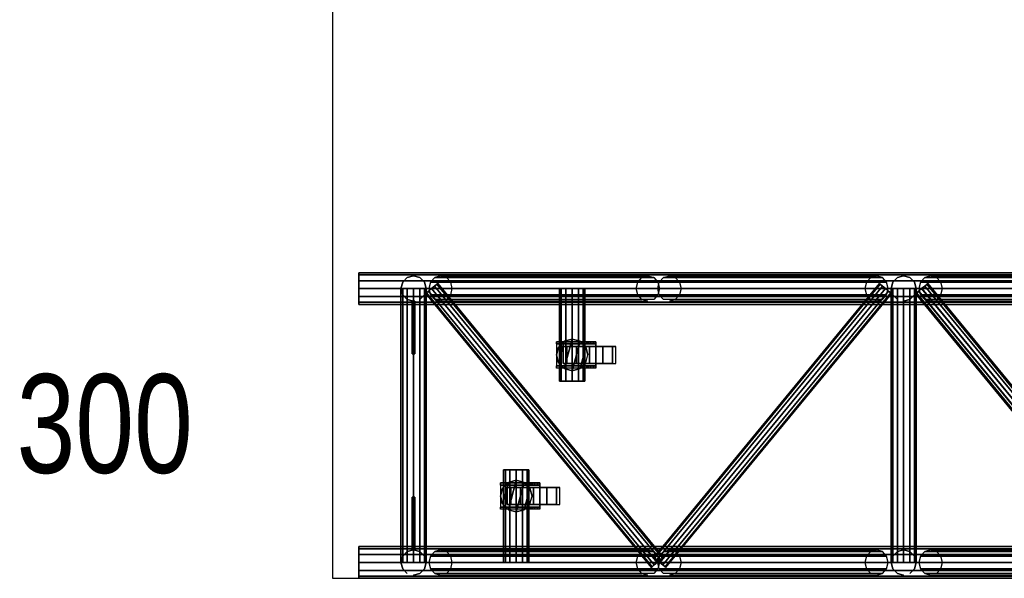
# Model space of a CAD drawing. Extents: x -2444 to 5304, y -300 to 7923.
# Tile 1 of 12: x -2444 to -574, y -300 to 761. Entities that reach past the tile are written whole.
import ezdxf

# ---------------------------------------------------------------- set-up
doc = ezdxf.new("R2010")
doc.units = 0
doc.header["$MEASUREMENT"] = 0
for name, color, linetype in [('001-TRUSS-SNAPS', 7, 'Continuous'), ('002-TRUSS-WIRE_DIK', 7, 'Continuous'), ('003-TRUSS-WIRE-DUN', 7, 'Continuous'), ('004-TRUSS-BUIS', 7, 'Continuous'), ('005-TEKST', 7, 'Continuous')]:
    doc.layers.add(name, color=color, linetype=linetype)

# ---------------------------------------------------------------- blocks, each defined once
blk = doc.blocks.new('B100RV-L300-3D')
at = {"layer": '001-TRUSS-SNAPS', "color": 1, "linetype": 'Continuous'}
for centre in [(0, 580), (0, 0)]:
    blk.add_circle(centre, 0.1, dxfattribs=at)
at = {"layer": '002-TRUSS-WIRE_DIK', "color": 143, "linetype": 'Continuous'}
for p, q in [((0, 550, 1107), (3000, 550, 1107)), ((0, 550, 157), (3000, 550, 157)), ((104, 30, 157), (104, 550, 157)), ((104, 550, 157), (104, 550, 1107)), ((104, 550, 1107), (104, 30, 1107)), ((155.311, 550, 157), (548.814, 550, 1107)), ((405.478, 374.294, 157), (405.311, 550, 157)), ((589.686, 550, 1107), (983.189, 550, 157)), ((1034.67, 30, 1107), (1034.67, 550, 1107)), ((1034.67, 550, 1107), (1034.67, 550, 157)), ((1034.67, 550, 157), (1034.67, 30, 157)), ((1085.98, 550, 157), (1479.48, 550, 1107)), ((298.981, 30, 157), (298.981, 205.706, 157)), ((0, 30, 1107), (3000, 30, 1107)), ((0, 30, 157), (3000, 30, 157)), ((104, 30, 1107), (104, 30, 157)), ((155.311, 30, 157), (548.814, 30, 1107)), ((589.686, 30, 1107), (983.189, 30, 157)), ((1034.67, 30, 157), (1034.67, 30, 1107)), ((1085.98, 30, 157), (1479.48, 30, 1107))]:
    blk.add_line(p, q, dxfattribs=at)
at = {"layer": '003-TRUSS-WIRE-DUN', "color": 142, "linetype": 'Continuous'}
for p, q in [((138.159, 550, 157), (566.814, 30, 157)), ((138.159, 550, 1107), (566.814, 30, 1107)), ((571.686, 30, 157), (1000.34, 550, 157)), ((571.686, 30, 1107), (1000.34, 550, 1107)), ((1068.83, 550, 1107), (1497.48, 30, 1107)), ((1497.65, 30, 157), (1068.99, 550, 157))]:
    blk.add_line(p, q, dxfattribs=at)
at = {"layer": '004-TRUSS-BUIS', "color": 9, "linetype": 'Continuous', "invisible_edges": 5}
for points in [[(0, 580, 1107), (0, 575.981, 1122), (-0.00001, 535, 1132.98), (0, 524.019, 1122)], [(0, 580, 157), (0, 575.981, 172), (-0.00001, 535, 182.981), (0, 524.019, 172)], [(0, 575.981, 1092), (0, 580, 1107), (0, 524.019, 1122), (0, 520, 1107)], [(0, 575.981, 142), (0, 580, 157), (0, 524.019, 172), (0, 520, 157)], [(0, 575.981, 1122), (-0.00001, 565, 1132.98), (-0.00001, 550, 1137), (-0.00001, 535, 1132.98)], [(0, 575.981, 172), (-0.00001, 565, 182.981), (-0.00001, 550, 187), (-0.00001, 535, 182.981)], [(0.00001, 565, 1081.02), (0, 575.981, 1092), (0, 520, 1107), (0, 524.019, 1092)], [(0.00001, 565, 131.019), (0, 575.981, 142), (0, 520, 157), (0, 524.019, 142)], [(0.00001, 550, 1077), (0.00001, 565, 1081.02), (0, 524.019, 1092), (0.00001, 535, 1081.02)], [(0.00001, 550, 127), (0.00001, 565, 131.019), (0, 524.019, 142), (0.00001, 535, 131.019)], [(417.311, 550, 136.215), (426.096, 550, 145), (381.311, 550, 157), (384.526, 550, 145)], [(426.096, 550, 145), (429.311, 550, 157), (384.526, 550, 169), (381.311, 550, 157)], [(405.311, 550, 133), (417.311, 550, 136.215), (384.526, 550, 145), (393.311, 550, 136.215)], [(429.311, 550, 157), (426.096, 550, 169), (393.311, 550, 177.785), (384.526, 550, 169)], [(426.096, 550, 169), (417.311, 550, 177.785), (405.311, 550, 181), (393.311, 550, 177.785)], [(417.311, 374.294, 136.215), (426.096, 374.294, 145), (381.311, 374.294, 157), (384.526, 374.294, 145)], [(426.096, 374.294, 145), (429.311, 374.294, 157), (384.526, 374.294, 169), (381.311, 374.294, 157)], [(405.311, 374.294, 133), (417.311, 374.294, 136.215), (384.526, 374.294, 145), (393.311, 374.294, 136.215)], [(429.311, 374.294, 157), (426.096, 374.294, 169), (393.311, 374.294, 177.785), (384.526, 374.294, 169)], [(426.096, 374.294, 169), (417.311, 374.294, 177.785), (405.311, 374.294, 181), (393.311, 374.294, 177.785)], [(278.196, 205.706, 145), (274.981, 205.706, 157), (319.765, 205.706, 169), (322.981, 205.706, 157)], [(274.981, 205.706, 157), (278.196, 205.706, 169), (310.981, 205.706, 177.785), (319.765, 205.706, 169)], [(286.981, 205.706, 136.215), (278.196, 205.706, 145), (322.981, 205.706, 157), (319.765, 205.706, 145)], [(278.196, 205.706, 169), (286.981, 205.706, 177.785), (298.981, 205.706, 181), (310.981, 205.706, 177.785)], [(298.981, 205.706, 133), (286.981, 205.706, 136.215), (319.765, 205.706, 145), (310.981, 205.706, 136.215)], [(0, 60, 1107), (0, 55.9808, 1122), (-0.00001, 15, 1132.98), (0, 4.01924, 1122)], [(0, 60, 157), (0, 55.9808, 172), (-0.00001, 15, 182.981), (0, 4.01924, 172)], [(0, 55.9808, 1092), (0, 60, 1107), (0, 4.01924, 1122), (0, 0, 1107)], [(0, 55.9808, 142), (0, 60, 157), (0, 4.01924, 172), (0, 0, 157)], [(0, 55.9808, 1122), (-0.00001, 45, 1132.98), (-0.00001, 30, 1137), (-0.00001, 15, 1132.98)], [(0, 55.9808, 172), (-0.00001, 45, 182.981), (-0.00001, 30, 187), (-0.00001, 15, 182.981)], [(0.00001, 45, 1081.02), (0, 55.9808, 1092), (0, 0, 1107), (0, 4.01924, 1092)], [(0.00001, 45, 131.019), (0, 55.9808, 142), (0, 0, 157), (0, 4.01924, 142)], [(0.00001, 30, 1077), (0.00001, 45, 1081.02), (0, 4.01924, 1092), (0.00001, 15, 1081.02)], [(0.00001, 30, 127), (0.00001, 45, 131.019), (0, 4.01924, 142), (0.00001, 15, 131.019)], [(278.196, 30, 145), (274.981, 30, 157), (319.765, 30, 169), (322.981, 30, 157)], [(274.981, 30, 157), (278.196, 30, 169), (310.981, 30, 177.785), (319.765, 30, 169)], [(286.981, 30, 136.215), (278.196, 30, 145), (322.981, 30, 157), (319.765, 30, 145)], [(278.196, 30, 169), (286.981, 30, 177.785), (298.981, 30, 181), (310.981, 30, 177.785)], [(298.981, 30, 133), (286.981, 30, 136.215), (319.765, 30, 145), (310.981, 30, 136.215)]]:
    blk.add_3dface(points, dxfattribs=at)
at = {"layer": '004-TRUSS-BUIS', "color": 8, "linetype": 'Continuous', "invisible_edges": 5}
for points in [[(375.124, 449.019, 118), (450.124, 449.019, 118), (450.124, 449.019, 108), (375.124, 449.019, 108)], [(375.124, 449.019, 108), (450.124, 449.019, 108), (450.125, 449.019, 49.9998), (422.649, 449.019, 49.9998)], [(390.125, 450, 118), (379.144, 439.019, 118), (375.125, 424.019, 118), (379.144, 409.019, 118)], [(390.125, 450, 141), (379.144, 439.019, 141), (375.125, 424.019, 141), (379.144, 409.019, 141)], [(405.125, 454.019, 118), (390.125, 450, 118), (379.144, 409.019, 118), (390.125, 398.038, 118)], [(405.125, 454.019, 141), (390.125, 450, 141), (379.144, 409.019, 141), (390.125, 398.038, 141)], [(420.125, 450, 118), (405.125, 454.019, 118), (390.125, 398.038, 118), (405.125, 394.019, 118)], [(420.125, 450, 141), (405.125, 454.019, 141), (390.125, 398.038, 141), (405.125, 394.019, 141)], [(431.106, 439.019, 118), (420.125, 450, 118), (405.125, 394.019, 118), (420.125, 398.038, 118)], [(431.106, 439.019, 141), (420.125, 450, 141), (405.125, 394.019, 141), (420.125, 398.038, 141)], [(422.649, 449.019, 49.9998), (450.125, 449.019, 49.9998), (448.5, 449.019, 43.9697), (427.59, 449.019, 43.9697)], [(427.59, 449.019, 43.9697), (448.5, 449.019, 43.9697), (446.427, 449.019, 41.7619), (429.399, 449.019, 41.7619)], [(429.399, 449.019, 41.7619), (446.427, 449.019, 41.7619), (444.796, 449.019, 40.025), (431.715, 449.019, 40.025)], [(431.715, 449.019, 40.025), (444.796, 449.019, 40.025), (443.118, 449.019, 39.3166), (432.66, 449.019, 39.3166)], [(432.66, 449.019, 39.3166), (443.118, 449.019, 39.3166), (441.669, 449.019, 38.7049), (434.648, 449.019, 38.7049)], [(434.648, 449.019, 38.7049), (441.669, 449.019, 38.7049), (440.622, 449.019, 38.2627), (436.085, 449.019, 38.2627)], [(436.085, 449.019, 38.2627), (440.622, 449.019, 38.2627), (436.637, 449.019, 38.0927)], [(375.124, 445.019, 118), (450.124, 445.019, 118), (450.124, 445.019, 108), (375.124, 445.019, 108)], [(375.124, 445.019, 108), (450.124, 445.019, 108), (450.125, 445.019, 49.9998), (422.649, 445.019, 49.9998)], [(375.125, 403.019, 114), (450.124, 403.019, 114), (450.124, 445.019, 114), (375.125, 445.019, 114)], [(375.125, 403.019, 118), (450.124, 403.019, 118), (450.124, 445.019, 118), (375.125, 445.019, 118)], [(435.125, 424.019, 118), (431.106, 439.019, 118), (420.125, 398.038, 118), (431.106, 409.019, 118)], [(435.125, 424.019, 141), (431.106, 439.019, 141), (420.125, 398.038, 141), (431.106, 409.019, 141)], [(422.649, 445.019, 49.9998), (450.125, 445.019, 49.9998), (448.5, 445.019, 43.9697), (427.59, 445.019, 43.9697)], [(427.59, 445.019, 43.9697), (448.5, 445.019, 43.9697), (446.427, 445.019, 41.7619), (429.399, 445.019, 41.7619)], [(429.399, 445.019, 41.7619), (446.427, 445.019, 41.7619), (444.796, 445.019, 40.025), (431.715, 445.019, 40.025)], [(431.715, 445.019, 40.025), (444.796, 445.019, 40.025), (443.118, 445.019, 39.3166), (432.66, 445.019, 39.3166)], [(432.66, 445.019, 39.3166), (443.118, 445.019, 39.3166), (441.669, 445.019, 38.7049), (434.648, 445.019, 38.7049)], [(434.648, 445.019, 38.7049), (441.669, 445.019, 38.7049), (440.622, 445.019, 38.2627), (436.085, 445.019, 38.2627)], [(436.085, 445.019, 38.2627), (440.622, 445.019, 38.2627), (436.637, 445.019, 38.0927)], [(375.124, 403.019, 118), (450.124, 403.019, 118), (450.124, 403.019, 108), (375.124, 403.019, 108)], [(375.124, 403.019, 108), (450.124, 403.019, 108), (450.125, 403.019, 49.9998), (422.649, 403.019, 49.9998)], [(375.124, 399.019, 118), (450.124, 399.019, 118), (450.124, 399.019, 108), (375.124, 399.019, 108)], [(375.124, 399.019, 108), (450.124, 399.019, 108), (450.125, 399.019, 49.9998), (422.649, 399.019, 49.9998)], [(422.649, 403.019, 49.9998), (450.125, 403.019, 49.9998), (448.5, 403.019, 43.9697), (427.59, 403.019, 43.9697)], [(422.649, 399.019, 49.9998), (450.125, 399.019, 49.9998), (448.5, 399.019, 43.9697), (427.59, 399.019, 43.9697)], [(427.59, 403.019, 43.9697), (448.5, 403.019, 43.9697), (446.427, 403.019, 41.7619), (429.399, 403.019, 41.7619)], [(427.59, 399.019, 43.9697), (448.5, 399.019, 43.9697), (446.427, 399.019, 41.7619), (429.399, 399.019, 41.7619)], [(429.399, 403.019, 41.7619), (446.427, 403.019, 41.7619), (444.796, 403.019, 40.025), (431.715, 403.019, 40.025)], [(429.399, 399.019, 41.7619), (446.427, 399.019, 41.7619), (444.796, 399.019, 40.025), (431.715, 399.019, 40.025)], [(431.715, 403.019, 40.025), (444.796, 403.019, 40.025), (443.118, 403.019, 39.3166), (432.66, 403.019, 39.3166)], [(431.715, 399.019, 40.025), (444.796, 399.019, 40.025), (443.118, 399.019, 39.3166), (432.66, 399.019, 39.3166)], [(432.66, 403.019, 39.3166), (443.118, 403.019, 39.3166), (441.669, 403.019, 38.7049), (434.648, 403.019, 38.7049)], [(432.66, 399.019, 39.3166), (443.118, 399.019, 39.3166), (441.669, 399.019, 38.7049), (434.648, 399.019, 38.7049)], [(434.648, 403.019, 38.7049), (441.669, 403.019, 38.7049), (440.622, 403.019, 38.2627), (436.085, 403.019, 38.2627)], [(434.648, 399.019, 38.7049), (441.669, 399.019, 38.7049), (440.622, 399.019, 38.2627), (436.085, 399.019, 38.2627)], [(436.085, 403.019, 38.2627), (440.622, 403.019, 38.2627), (436.637, 403.019, 38.0927)], [(436.085, 399.019, 38.2627), (440.622, 399.019, 38.2627), (436.637, 399.019, 38.0927)], [(268.916, 181, 118), (343.916, 181, 118), (343.916, 181, 108), (268.916, 181, 108)], [(268.916, 181, 108), (343.916, 181, 108), (343.917, 181, 49.9998), (316.441, 181, 49.9998)], [(268.916, 177, 118), (343.916, 177, 118), (343.916, 177, 108), (268.916, 177, 108)], [(268.916, 177, 108), (343.916, 177, 108), (343.917, 177, 49.9998), (316.441, 177, 49.9998)], [(283.917, 181.981, 118), (272.936, 171, 118), (268.917, 156, 118), (272.936, 141, 118)], [(283.917, 181.981, 141), (272.936, 171, 141), (268.917, 156, 141), (272.936, 141, 141)], [(268.917, 135, 114), (343.916, 135, 114), (343.916, 177, 114), (268.917, 177, 114)], [(268.917, 135, 118), (343.916, 135, 118), (343.916, 177, 118), (268.917, 177, 118)], [(298.917, 186, 118), (283.917, 181.981, 118), (272.936, 141, 118), (283.917, 130.019, 118)], [(298.917, 186, 141), (283.917, 181.981, 141), (272.936, 141, 141), (283.917, 130.019, 141)], [(313.917, 181.981, 118), (298.917, 186, 118), (283.917, 130.019, 118), (298.917, 126, 118)], [(313.917, 181.981, 141), (298.917, 186, 141), (283.917, 130.019, 141), (298.917, 126, 141)], [(324.898, 171, 118), (313.917, 181.981, 118), (298.917, 126, 118), (313.917, 130.019, 118)], [(324.898, 171, 141), (313.917, 181.981, 141), (298.917, 126, 141), (313.917, 130.019, 141)], [(328.917, 156, 118), (324.898, 171, 118), (313.917, 130.019, 118), (324.898, 141, 118)], [(328.917, 156, 141), (324.898, 171, 141), (313.917, 130.019, 141), (324.898, 141, 141)], [(316.441, 181, 49.9998), (343.917, 181, 49.9998), (342.291, 181, 43.9697), (321.382, 181, 43.9697)], [(316.441, 177, 49.9998), (343.917, 177, 49.9998), (342.291, 177, 43.9697), (321.382, 177, 43.9697)], [(321.382, 181, 43.9697), (342.291, 181, 43.9697), (340.219, 181, 41.7619), (323.191, 181, 41.7619)], [(321.382, 177, 43.9697), (342.291, 177, 43.9697), (340.219, 177, 41.7619), (323.191, 177, 41.7619)], [(323.191, 181, 41.7619), (340.219, 181, 41.7619), (338.588, 181, 40.025), (325.507, 181, 40.025)], [(323.191, 177, 41.7619), (340.219, 177, 41.7619), (338.588, 177, 40.025), (325.507, 177, 40.025)], [(325.507, 181, 40.025), (338.588, 181, 40.025), (336.91, 181, 39.3166), (326.452, 181, 39.3166)], [(325.507, 177, 40.025), (338.588, 177, 40.025), (336.91, 177, 39.3166), (326.452, 177, 39.3166)], [(326.452, 181, 39.3166), (336.91, 181, 39.3166), (335.461, 181, 38.7049), (328.44, 181, 38.7049)], [(326.452, 177, 39.3166), (336.91, 177, 39.3166), (335.461, 177, 38.7049), (328.44, 177, 38.7049)], [(328.44, 181, 38.7049), (335.461, 181, 38.7049), (334.414, 181, 38.2627), (329.876, 181, 38.2627)], [(328.44, 177, 38.7049), (335.461, 177, 38.7049), (334.414, 177, 38.2627), (329.876, 177, 38.2627)], [(329.876, 181, 38.2627), (334.414, 181, 38.2627), (330.429, 181, 38.0927)], [(329.876, 177, 38.2627), (334.414, 177, 38.2627), (330.429, 177, 38.0927)], [(268.916, 135, 118), (343.916, 135, 118), (343.916, 135, 108), (268.916, 135, 108)], [(268.916, 135, 108), (343.916, 135, 108), (343.917, 135, 49.9998), (316.441, 135, 49.9998)], [(268.916, 131, 118), (343.916, 131, 118), (343.916, 131, 108), (268.916, 131, 108)], [(268.916, 131, 108), (343.916, 131, 108), (343.917, 131, 49.9998), (316.441, 131, 49.9998)], [(316.441, 135, 49.9998), (343.917, 135, 49.9998), (342.291, 135, 43.9697), (321.382, 135, 43.9697)], [(316.441, 131, 49.9998), (343.917, 131, 49.9998), (342.291, 131, 43.9697), (321.382, 131, 43.9697)], [(321.382, 135, 43.9697), (342.291, 135, 43.9697), (340.219, 135, 41.7619), (323.191, 135, 41.7619)], [(321.382, 131, 43.9697), (342.291, 131, 43.9697), (340.219, 131, 41.7619), (323.191, 131, 41.7619)], [(323.191, 135, 41.7619), (340.219, 135, 41.7619), (338.588, 135, 40.025), (325.507, 135, 40.025)], [(323.191, 131, 41.7619), (340.219, 131, 41.7619), (338.588, 131, 40.025), (325.507, 131, 40.025)], [(325.507, 135, 40.025), (338.588, 135, 40.025), (336.91, 135, 39.3166), (326.452, 135, 39.3166)], [(325.507, 131, 40.025), (338.588, 131, 40.025), (336.91, 131, 39.3166), (326.452, 131, 39.3166)], [(326.452, 135, 39.3166), (336.91, 135, 39.3166), (335.461, 135, 38.7049), (328.44, 135, 38.7049)], [(326.452, 131, 39.3166), (336.91, 131, 39.3166), (335.461, 131, 38.7049), (328.44, 131, 38.7049)], [(328.44, 135, 38.7049), (335.461, 135, 38.7049), (334.414, 135, 38.2627), (329.876, 135, 38.2627)], [(328.44, 131, 38.7049), (335.461, 131, 38.7049), (334.414, 131, 38.2627), (329.876, 131, 38.2627)], [(329.876, 135, 38.2627), (334.414, 135, 38.2627), (330.429, 135, 38.0927)], [(329.876, 131, 38.2627), (334.414, 131, 38.2627), (330.429, 131, 38.0927)]]:
    blk.add_3dface(points, dxfattribs=at)
at = {"layer": '004-TRUSS-BUIS', "color": 174, "linetype": 'Continuous', "invisible_edges": 5}
for points in [[(413.125, 440.019, 93.3013), (394.824, 440.019, 75), (388.125, 440.019, 50), (394.824, 440.019, 25)], [(438.125, 440.019, 100), (413.125, 440.019, 93.3013), (394.824, 440.019, 25), (413.125, 440.019, 6.69873)], [(463.125, 440.019, 93.3013), (438.125, 440.019, 100), (413.125, 440.019, 6.69873), (438.125, 440.019, 0)], [(481.427, 440.019, 75), (463.125, 440.019, 93.3013), (438.125, 440.019, 0), (463.125, 440.019, 6.69873)], [(488.125, 440.019, 50), (481.427, 440.019, 75), (463.125, 440.019, 6.69873), (481.427, 440.019, 25)], [(413.125, 408.019, 93.3013), (394.824, 408.019, 75), (388.125, 408.019, 50), (394.824, 408.019, 25)], [(438.125, 408.019, 100), (413.125, 408.019, 93.3013), (394.824, 408.019, 25), (413.125, 408.019, 6.69873)], [(463.125, 408.019, 93.3013), (438.125, 408.019, 100), (413.125, 408.019, 6.69873), (438.125, 408.019, 0)], [(481.427, 408.019, 75), (463.125, 408.019, 93.3013), (438.125, 408.019, 0), (463.125, 408.019, 6.69873)], [(488.125, 408.019, 50), (481.427, 408.019, 75), (463.125, 408.019, 6.69873), (481.427, 408.019, 25)], [(306.917, 172, 93.3013), (288.616, 172, 75), (281.917, 172, 50), (288.616, 172, 25)], [(331.917, 172, 100), (306.917, 172, 93.3013), (288.616, 172, 25), (306.917, 172, 6.69873)], [(356.917, 172, 93.3013), (331.917, 172, 100), (306.917, 172, 6.69873), (331.917, 172, 0)], [(375.218, 172, 75), (356.917, 172, 93.3013), (331.917, 172, 0), (356.917, 172, 6.69873)], [(381.917, 172, 50), (375.218, 172, 75), (356.917, 172, 6.69873), (375.218, 172, 25)], [(306.917, 140, 93.3013), (288.616, 140, 75), (281.917, 140, 50), (288.616, 140, 25)], [(331.917, 140, 100), (306.917, 140, 93.3013), (288.616, 140, 25), (306.917, 140, 6.69873)], [(356.917, 140, 93.3013), (331.917, 140, 100), (306.917, 140, 6.69873), (331.917, 140, 0)], [(375.218, 140, 75), (356.917, 140, 93.3013), (331.917, 140, 0), (356.917, 140, 6.69873)], [(381.917, 140, 50), (375.218, 140, 75), (356.917, 140, 6.69873), (375.218, 140, 25)]]:
    blk.add_3dface(points, dxfattribs=at)
at = {"layer": '004-TRUSS-BUIS', "color": 9, "linetype": 'Continuous'}
mesh = blk.add_polymesh((2, 12), dxfattribs=dict(at, n_close=True))
for k, corner in enumerate([(0.00001, 550, 1077), (0.00001, 565, 1081.02), (0, 575.981, 1092), (0, 580, 1107), (0, 575.981, 1122), (-0.00001, 565, 1132.98), (-0.00001, 550, 1137), (-0.00001, 535, 1132.98), (0, 524.019, 1122), (0, 520, 1107), (0, 524.019, 1092), (0.00001, 535, 1081.02), (3000, 550, 1077), (3000, 565, 1081.02), (3000, 575.981, 1092), (3000, 580, 1107), (3000, 575.981, 1122), (3000, 565, 1132.98), (3000, 550, 1137), (3000, 535, 1132.98), (3000, 524.019, 1122), (3000, 520, 1107), (3000, 524.019, 1092), (3000, 535, 1081.02)]):
    mesh.set_mesh_vertex(divmod(k, 12), corner)
mesh = blk.add_polymesh((2, 12), dxfattribs=dict(at, n_close=True))
for k, corner in enumerate([(0.00001, 550, 127), (0.00001, 565, 131.019), (0, 575.981, 142), (0, 580, 157), (0, 575.981, 172), (-0.00001, 565, 182.981), (-0.00001, 550, 187), (-0.00001, 535, 182.981), (0, 524.019, 172), (0, 520, 157), (0, 524.019, 142), (0.00001, 535, 131.019), (3000, 550, 127.001), (3000, 565, 131.02), (3000, 575.981, 142.001), (3000, 580, 157.001), (3000, 575.981, 172.001), (3000, 565, 182.981), (3000, 550, 187.001), (3000, 535, 182.981), (3000, 524.019, 172.001), (3000, 520, 157.001), (3000, 524.019, 142.001), (3000, 535, 131.02)]):
    mesh.set_mesh_vertex(divmod(k, 12), corner)
mesh = blk.add_polymesh((12, 2), dxfattribs=dict(at, m_close=True))
for k, corner in enumerate([(104, 526, 157), (104, 526, 1107), (92, 529.215, 157), (92, 529.215, 1107), (83.2154, 538, 157), (83.2154, 538, 1107), (80, 550, 157), (80, 550, 1107), (83.2154, 562, 157), (83.2154, 562, 1107), (92, 570.785, 157), (92, 570.785, 1107), (104, 574, 157), (104, 574, 1107), (116, 570.785, 157), (116, 570.785, 1107), (124.785, 562, 157), (124.785, 562, 1107), (128, 550, 157), (128, 550, 1107), (124.785, 538, 157), (124.785, 538, 1107), (116, 529.215, 157), (116, 529.215, 1107)]):
    mesh.set_mesh_vertex(divmod(k, 2), corner)
mesh = blk.add_polymesh((12, 2), dxfattribs=dict(at, m_close=True))
for k, corner in enumerate([(155.311, 526, 157), (548.814, 526, 1107), (144.224, 529.215, 161.592), (537.727, 529.215, 1111.59), (136.109, 538, 164.954), (529.611, 538, 1114.95), (133.138, 550, 166.184), (526.641, 550, 1116.18), (136.109, 562, 164.954), (529.611, 562, 1114.95), (144.224, 570.785, 161.592), (537.727, 570.785, 1111.59), (155.311, 574, 157), (548.814, 574, 1107), (166.398, 570.785, 152.408), (559.9, 570.785, 1102.41), (174.513, 562, 149.046), (568.016, 562, 1099.05), (177.484, 550, 147.816), (570.987, 550, 1097.82), (174.513, 538, 149.046), (568.016, 538, 1099.05), (166.398, 529.215, 152.408), (559.9, 529.215, 1102.41)]):
    mesh.set_mesh_vertex(divmod(k, 2), corner)
mesh = blk.add_polymesh((12, 2), dxfattribs=dict(at, m_close=True))
for k, corner in enumerate([(589.686, 526, 1107), (983.189, 526, 157), (600.773, 529.215, 1111.59), (994.276, 529.215, 161.592), (608.889, 538, 1114.95), (1002.39, 538, 164.954), (611.859, 550, 1116.18), (1005.36, 550, 166.184), (608.889, 562, 1114.95), (1002.39, 562, 164.954), (600.773, 570.785, 1111.59), (994.276, 570.785, 161.592), (589.686, 574, 1107), (983.189, 574, 157), (578.6, 570.785, 1102.41), (972.102, 570.785, 152.408), (570.484, 562, 1099.05), (963.987, 562, 149.046), (567.513, 550, 1097.82), (961.016, 550, 147.816), (570.484, 538, 1099.05), (963.987, 538, 149.046), (578.6, 529.215, 1102.41), (972.102, 529.215, 152.408)]):
    mesh.set_mesh_vertex(divmod(k, 2), corner)
mesh = blk.add_polymesh((12, 2), dxfattribs=dict(at, m_close=True))
for k, corner in enumerate([(1034.67, 526, 1107), (1034.67, 526, 157), (1046.67, 529.215, 1107), (1046.67, 529.215, 157), (1055.45, 538, 1107), (1055.45, 538, 157), (1058.67, 550, 1107), (1058.67, 550, 157), (1055.45, 562, 1107), (1055.45, 562, 157), (1046.67, 570.785, 1107), (1046.67, 570.785, 157), (1034.67, 574, 1107), (1034.67, 574, 157), (1022.67, 570.785, 1107), (1022.67, 570.785, 157), (1013.88, 562, 1107), (1013.88, 562, 157), (1010.67, 550, 1107), (1010.67, 550, 157), (1013.88, 538, 1107), (1013.88, 538, 157), (1022.67, 529.215, 1107), (1022.67, 529.215, 157)]):
    mesh.set_mesh_vertex(divmod(k, 2), corner)
mesh = blk.add_polymesh((12, 2), dxfattribs=dict(at, m_close=True))
for k, corner in enumerate([(1085.98, 526, 157), (1479.48, 526, 1107), (1074.89, 529.215, 161.592), (1468.39, 529.215, 1111.59), (1066.78, 538, 164.954), (1460.28, 538, 1114.95), (1063.8, 550, 166.184), (1457.31, 550, 1116.18), (1066.78, 562, 164.954), (1460.28, 562, 1114.95), (1074.89, 570.785, 161.592), (1468.39, 570.785, 1111.59), (1085.98, 574, 157), (1479.48, 574, 1107), (1097.06, 570.785, 152.408), (1490.57, 570.785, 1102.41), (1105.18, 562, 149.046), (1498.68, 562, 1099.05), (1108.15, 550, 147.816), (1501.65, 550, 1097.82), (1105.18, 538, 149.046), (1498.68, 538, 1099.05), (1097.06, 529.215, 152.408), (1490.57, 529.215, 1102.41)]):
    mesh.set_mesh_vertex(divmod(k, 2), corner)
mesh = blk.add_polymesh((12, 2), dxfattribs=dict(at, m_close=True))
for k, corner in enumerate([(128, 30, 157), (128, 550, 157), (124.785, 30, 169), (124.785, 550, 169), (116, 30, 177.785), (116, 550, 177.785), (104, 30, 181), (104, 550, 181), (92, 30, 177.785), (92, 550, 177.785), (83.2154, 30, 169), (83.2154, 550, 169), (80, 30, 157), (80, 550, 157), (83.2154, 30, 145), (83.2154, 550, 145), (92, 30, 136.215), (92, 550, 136.215), (104, 30, 133), (104, 550, 133), (116, 30, 136.215), (116, 550, 136.215), (124.785, 30, 145), (124.785, 550, 145)]):
    mesh.set_mesh_vertex(divmod(k, 2), corner)
mesh = blk.add_polymesh((12, 2), dxfattribs=dict(at, m_close=True))
for k, corner in enumerate([(80, 550, 1107), (80, 30, 1107), (83.2154, 550, 1119), (83.2154, 30, 1119), (92, 550, 1127.78), (92, 30, 1127.78), (104, 550, 1131), (104, 30, 1131), (116, 550, 1127.78), (116, 30, 1127.78), (124.785, 550, 1119), (124.785, 30, 1119), (128, 550, 1107), (128, 30, 1107), (124.785, 550, 1095), (124.785, 30, 1095), (116, 550, 1086.22), (116, 30, 1086.22), (104, 550, 1083), (104, 30, 1083), (92, 550, 1086.22), (92, 30, 1086.22), (83.2154, 550, 1095), (83.2154, 30, 1095)]):
    mesh.set_mesh_vertex(divmod(k, 2), corner)
mesh = blk.add_polymesh((12, 2), dxfattribs=dict(at, m_close=True))
for k, corner in enumerate([(126.585, 540.459, 157), (555.24, 20.4588, 157), (128.136, 541.737, 164.5), (556.791, 21.7371, 164.5), (132.372, 545.229, 169.99), (561.027, 25.2294, 169.99), (138.159, 550, 172), (566.814, 30, 172), (143.947, 554.771, 169.99), (572.602, 34.7706, 169.99), (148.183, 558.263, 164.5), (576.838, 38.2629, 164.5), (149.734, 559.541, 157), (578.389, 39.5412, 157), (148.183, 558.263, 149.5), (576.838, 38.2629, 149.5), (143.947, 554.771, 144.01), (572.602, 34.7706, 144.01), (138.159, 550, 142), (566.814, 30, 142), (132.372, 545.229, 144.01), (561.027, 25.2294, 144.01), (128.136, 541.737, 149.5), (556.791, 21.7371, 149.5)]):
    mesh.set_mesh_vertex(divmod(k, 2), corner)
mesh = blk.add_polymesh((12, 2), dxfattribs=dict(at, m_close=True))
for k, corner in enumerate([(126.585, 540.459, 1107), (555.24, 20.4588, 1107), (128.136, 541.737, 1114.5), (556.791, 21.7371, 1114.5), (132.372, 545.229, 1119.99), (561.027, 25.2294, 1119.99), (138.159, 550, 1122), (566.814, 30, 1122), (143.947, 554.771, 1119.99), (572.602, 34.7706, 1119.99), (148.183, 558.263, 1114.5), (576.838, 38.2629, 1114.5), (149.734, 559.541, 1107), (578.389, 39.5412, 1107), (148.183, 558.263, 1099.5), (576.838, 38.2629, 1099.5), (143.947, 554.771, 1094.01), (572.602, 34.7706, 1094.01), (138.159, 550, 1092), (566.814, 30, 1092), (132.372, 545.229, 1094.01), (561.027, 25.2294, 1094.01), (128.136, 541.737, 1099.5), (556.791, 21.7371, 1099.5)]):
    mesh.set_mesh_vertex(divmod(k, 2), corner)
mesh = blk.add_polymesh((2, 12), dxfattribs=dict(at, n_close=True))
for k, corner in enumerate([(405.311, 550, 133), (417.311, 550, 136.215), (426.096, 550, 145), (429.311, 550, 157), (426.096, 550, 169), (417.311, 550, 177.785), (405.311, 550, 181), (393.311, 550, 177.785), (384.526, 550, 169), (381.311, 550, 157), (384.526, 550, 145), (393.311, 550, 136.215), (405.311, 374.294, 133), (417.311, 374.294, 136.215), (426.096, 374.294, 145), (429.311, 374.294, 157), (426.096, 374.294, 169), (417.311, 374.294, 177.785), (405.311, 374.294, 181), (393.311, 374.294, 177.785), (384.526, 374.294, 169), (381.311, 374.294, 157), (384.526, 374.294, 145), (393.311, 374.294, 136.215)]):
    mesh.set_mesh_vertex(divmod(k, 12), corner)
mesh = blk.add_polymesh((12, 2), dxfattribs=dict(at, m_close=True))
for k, corner in enumerate([(583.26, 20.4588, 157), (1011.91, 540.459, 157), (581.709, 21.7371, 164.5), (1010.36, 541.737, 164.5), (577.473, 25.2294, 169.99), (1006.13, 545.229, 169.99), (571.686, 30, 172), (1000.34, 550, 172), (565.898, 34.7706, 169.99), (994.553, 554.771, 169.99), (561.662, 38.2629, 164.5), (990.317, 558.263, 164.5), (560.111, 39.5412, 157), (988.766, 559.541, 157), (561.662, 38.2629, 149.5), (990.317, 558.263, 149.5), (565.898, 34.7706, 144.01), (994.553, 554.771, 144.01), (571.686, 30, 142), (1000.34, 550, 142), (577.473, 25.2294, 144.01), (1006.13, 545.229, 144.01), (581.709, 21.7371, 149.5), (1010.36, 541.737, 149.5)]):
    mesh.set_mesh_vertex(divmod(k, 2), corner)
mesh = blk.add_polymesh((12, 2), dxfattribs=dict(at, m_close=True))
for k, corner in enumerate([(583.26, 20.4588, 1107), (1011.91, 540.459, 1107), (581.709, 21.7371, 1114.5), (1010.36, 541.737, 1114.5), (577.473, 25.2294, 1119.99), (1006.13, 545.229, 1119.99), (571.686, 30, 1122), (1000.34, 550, 1122), (565.898, 34.7706, 1119.99), (994.553, 554.771, 1119.99), (561.662, 38.2629, 1114.5), (990.317, 558.263, 1114.5), (560.111, 39.5412, 1107), (988.766, 559.541, 1107), (561.662, 38.2629, 1099.5), (990.317, 558.263, 1099.5), (565.898, 34.7706, 1094.01), (994.553, 554.771, 1094.01), (571.686, 30, 1092), (1000.34, 550, 1092), (577.473, 25.2294, 1094.01), (1006.13, 545.229, 1094.01), (581.709, 21.7371, 1099.5), (1010.36, 541.737, 1099.5)]):
    mesh.set_mesh_vertex(divmod(k, 2), corner)
mesh = blk.add_polymesh((12, 2), dxfattribs=dict(at, m_close=True))
for k, corner in enumerate([(1010.67, 550, 157), (1010.67, 30, 157), (1013.88, 550, 169), (1013.88, 30, 169), (1022.67, 550, 177.785), (1022.67, 30, 177.785), (1034.67, 550, 181), (1034.67, 30, 181), (1046.67, 550, 177.785), (1046.67, 30, 177.785), (1055.45, 550, 169), (1055.45, 30, 169), (1058.67, 550, 157), (1058.67, 30, 157), (1055.45, 550, 145), (1055.45, 30, 145), (1046.67, 550, 136.215), (1046.67, 30, 136.215), (1034.67, 550, 133), (1034.67, 30, 133), (1022.67, 550, 136.215), (1022.67, 30, 136.215), (1013.88, 550, 145), (1013.88, 30, 145)]):
    mesh.set_mesh_vertex(divmod(k, 2), corner)
mesh = blk.add_polymesh((12, 2), dxfattribs=dict(at, m_close=True))
for k, corner in enumerate([(1058.67, 30, 1107), (1058.67, 550, 1107), (1055.45, 30, 1119), (1055.45, 550, 1119), (1046.67, 30, 1127.78), (1046.67, 550, 1127.78), (1034.67, 30, 1131), (1034.67, 550, 1131), (1022.67, 30, 1127.78), (1022.67, 550, 1127.78), (1013.88, 30, 1119), (1013.88, 550, 1119), (1010.67, 30, 1107), (1010.67, 550, 1107), (1013.88, 30, 1095), (1013.88, 550, 1095), (1022.67, 30, 1086.22), (1022.67, 550, 1086.22), (1034.67, 30, 1083), (1034.67, 550, 1083), (1046.67, 30, 1086.22), (1046.67, 550, 1086.22), (1055.45, 30, 1095), (1055.45, 550, 1095)]):
    mesh.set_mesh_vertex(divmod(k, 2), corner)
mesh = blk.add_polymesh((12, 2), dxfattribs=dict(at, m_close=True))
for k, corner in enumerate([(1057.25, 540.459, 1107), (1485.91, 20.4588, 1107), (1058.8, 541.737, 1114.5), (1487.46, 21.7371, 1114.5), (1063.04, 545.229, 1119.99), (1491.69, 25.2294, 1119.99), (1068.83, 550, 1122), (1497.48, 30, 1122), (1074.61, 554.771, 1119.99), (1503.27, 34.7706, 1119.99), (1078.85, 558.263, 1114.5), (1507.5, 38.2629, 1114.5), (1080.4, 559.541, 1107), (1509.06, 39.5412, 1107), (1078.85, 558.263, 1099.5), (1507.5, 38.2629, 1099.5), (1074.61, 554.771, 1094.01), (1503.27, 34.7706, 1094.01), (1068.83, 550, 1092), (1497.48, 30, 1092), (1063.04, 545.229, 1094.01), (1491.69, 25.2294, 1094.01), (1058.8, 541.737, 1099.5), (1487.46, 21.7371, 1099.5)]):
    mesh.set_mesh_vertex(divmod(k, 2), corner)
mesh = blk.add_polymesh((12, 2), dxfattribs=dict(at, m_close=True))
for k, corner in enumerate([(1509.22, 39.5412, 157), (1080.57, 559.541, 157), (1507.67, 38.2629, 164.5), (1079.02, 558.263, 164.5), (1503.43, 34.7706, 169.99), (1074.78, 554.771, 169.99), (1497.65, 30, 172), (1068.99, 550, 172), (1491.86, 25.2294, 169.99), (1063.21, 545.229, 169.99), (1487.62, 21.7371, 164.5), (1058.97, 541.737, 164.5), (1486.07, 20.4588, 157), (1057.42, 540.459, 157), (1487.62, 21.7371, 149.5), (1058.97, 541.737, 149.5), (1491.86, 25.2294, 144.01), (1063.21, 545.229, 144.01), (1497.65, 30, 142), (1068.99, 550, 142), (1503.43, 34.7706, 144.01), (1074.78, 554.771, 144.01), (1507.67, 38.2629, 149.5), (1079.02, 558.263, 149.5)]):
    mesh.set_mesh_vertex(divmod(k, 2), corner)
mesh = blk.add_polymesh((6, 3), dxfattribs=at)
for k, corner in enumerate([(106.5, 426, 1083), (106.5, 426, 1083), (106.5, 426, 1083), (106.5, 526, 983), (106.5, 526, 1083), (106.5, 526, 1083), (101.5, 526, 983), (101.5, 526, 1083), (106.5, 526, 1083), (101.5, 426, 1083), (101.5, 426, 1083), (106.5, 426, 1083), (101.5, 426, 1083), (101.5, 426, 1083), (106.5, 426, 1083), (101.5, 526, 983), (101.5, 526, 983), (106.5, 526, 983)]):
    mesh.set_mesh_vertex(divmod(k, 3), corner)
mesh = blk.add_polymesh((6, 3), dxfattribs=at)
for k, corner in enumerate([(106.5, 426, 181), (106.5, 426, 181), (106.5, 426, 181), (106.5, 526, 281), (106.5, 526, 181), (106.5, 526, 181), (101.5, 526, 281), (101.5, 526, 181), (106.5, 526, 181), (101.5, 426, 181), (101.5, 426, 181), (106.5, 426, 181), (101.5, 426, 181), (101.5, 426, 181), (106.5, 426, 181), (101.5, 526, 281), (101.5, 526, 281), (106.5, 526, 281)]):
    mesh.set_mesh_vertex(divmod(k, 3), corner)
at = {"layer": '004-TRUSS-BUIS', "color": 8, "linetype": 'Continuous'}
mesh = blk.add_polymesh((2, 11), dxfattribs=dict(at, n_close=True))
for k, corner in enumerate([(450.124, 445.019, 118), (450.125, 445.019, 49.9998), (448.5, 445.019, 43.9697), (444.796, 445.019, 40.025), (440.622, 445.019, 38.2627), (436.637, 445.019, 38.0927), (434.648, 445.019, 38.7049), (432.66, 445.019, 39.3166), (429.399, 445.019, 41.7619), (375.124, 445.019, 108), (375.124, 445.019, 118), (450.124, 449.019, 118), (450.125, 449.019, 49.9998), (448.5, 449.019, 43.9697), (444.796, 449.019, 40.025), (440.622, 449.019, 38.2627), (436.637, 449.019, 38.0927), (434.648, 449.019, 38.7049), (432.66, 449.019, 39.3166), (429.399, 449.019, 41.7619), (375.124, 449.019, 108), (375.124, 449.019, 118)]):
    mesh.set_mesh_vertex(divmod(k, 11), corner)
mesh = blk.add_polymesh((2, 12), dxfattribs=dict(at, n_close=True))
for k, corner in enumerate([(435.125, 424.019, 118), (431.106, 439.019, 118), (420.125, 450, 118), (405.125, 454.019, 118), (390.125, 450, 118), (379.144, 439.019, 118), (375.125, 424.019, 118), (379.144, 409.019, 118), (390.125, 398.038, 118), (405.125, 394.019, 118), (420.125, 398.038, 118), (431.106, 409.019, 118), (435.125, 424.019, 141), (431.106, 439.019, 141), (420.125, 450, 141), (405.125, 454.019, 141), (390.125, 450, 141), (379.144, 439.019, 141), (375.125, 424.019, 141), (379.144, 409.019, 141), (390.125, 398.038, 141), (405.125, 394.019, 141), (420.125, 398.038, 141), (431.106, 409.019, 141)]):
    mesh.set_mesh_vertex(divmod(k, 12), corner)
mesh = blk.add_polymesh((2, 4), dxfattribs=dict(at, n_close=True))
for k, corner in enumerate([(375.125, 403.019, 114), (450.124, 403.019, 114), (450.124, 445.019, 114), (375.125, 445.019, 114), (375.125, 403.019, 118), (450.124, 403.019, 118), (450.124, 445.019, 118), (375.125, 445.019, 118)]):
    mesh.set_mesh_vertex(divmod(k, 4), corner)
at = {"layer": '004-TRUSS-BUIS', "color": 174, "linetype": 'Continuous'}
mesh = blk.add_polymesh((2, 12), dxfattribs=dict(at, n_close=True))
for k, corner in enumerate([(488.125, 440.019, 50), (481.427, 440.019, 75), (463.125, 440.019, 93.3013), (438.125, 440.019, 100), (413.125, 440.019, 93.3013), (394.824, 440.019, 75), (388.125, 440.019, 50), (394.824, 440.019, 25), (413.125, 440.019, 6.69873), (438.125, 440.019, 0), (463.125, 440.019, 6.69873), (481.427, 440.019, 25), (488.125, 408.019, 50), (481.427, 408.019, 75), (463.125, 408.019, 93.3013), (438.125, 408.019, 100), (413.125, 408.019, 93.3013), (394.824, 408.019, 75), (388.125, 408.019, 50), (394.824, 408.019, 25), (413.125, 408.019, 6.69873), (438.125, 408.019, 0), (463.125, 408.019, 6.69873), (481.427, 408.019, 25)]):
    mesh.set_mesh_vertex(divmod(k, 12), corner)
at = {"layer": '004-TRUSS-BUIS', "color": 8, "linetype": 'Continuous'}
mesh = blk.add_polymesh((2, 11), dxfattribs=dict(at, n_close=True))
for k, corner in enumerate([(450.124, 399.019, 118), (450.125, 399.019, 49.9998), (448.5, 399.019, 43.9697), (444.796, 399.019, 40.025), (440.622, 399.019, 38.2627), (436.637, 399.019, 38.0927), (434.648, 399.019, 38.7049), (432.66, 399.019, 39.3166), (429.399, 399.019, 41.7619), (375.124, 399.019, 108), (375.124, 399.019, 118), (450.124, 403.019, 118), (450.125, 403.019, 49.9998), (448.5, 403.019, 43.9697), (444.796, 403.019, 40.025), (440.622, 403.019, 38.2627), (436.637, 403.019, 38.0927), (434.648, 403.019, 38.7049), (432.66, 403.019, 39.3166), (429.399, 403.019, 41.7619), (375.124, 403.019, 108), (375.124, 403.019, 118)]):
    mesh.set_mesh_vertex(divmod(k, 11), corner)
at = {"layer": '004-TRUSS-BUIS', "color": 9, "linetype": 'Continuous'}
mesh = blk.add_polymesh((2, 12), dxfattribs=dict(at, n_close=True))
for k, corner in enumerate([(298.981, 30, 133), (286.981, 30, 136.215), (278.196, 30, 145), (274.981, 30, 157), (278.196, 30, 169), (286.981, 30, 177.785), (298.981, 30, 181), (310.981, 30, 177.785), (319.765, 30, 169), (322.981, 30, 157), (319.765, 30, 145), (310.981, 30, 136.215), (298.981, 205.706, 133), (286.981, 205.706, 136.215), (278.196, 205.706, 145), (274.981, 205.706, 157), (278.196, 205.706, 169), (286.981, 205.706, 177.785), (298.981, 205.706, 181), (310.981, 205.706, 177.785), (319.765, 205.706, 169), (322.981, 205.706, 157), (319.765, 205.706, 145), (310.981, 205.706, 136.215)]):
    mesh.set_mesh_vertex(divmod(k, 12), corner)
at = {"layer": '004-TRUSS-BUIS', "color": 8, "linetype": 'Continuous'}
mesh = blk.add_polymesh((2, 11), dxfattribs=dict(at, n_close=True))
for k, corner in enumerate([(343.916, 177, 118), (343.917, 177, 49.9998), (342.291, 177, 43.9697), (338.588, 177, 40.025), (334.414, 177, 38.2627), (330.429, 177, 38.0927), (328.44, 177, 38.7049), (326.452, 177, 39.3166), (323.191, 177, 41.7619), (268.916, 177, 108), (268.916, 177, 118), (343.916, 181, 118), (343.917, 181, 49.9998), (342.291, 181, 43.9697), (338.588, 181, 40.025), (334.414, 181, 38.2627), (330.429, 181, 38.0927), (328.44, 181, 38.7049), (326.452, 181, 39.3166), (323.191, 181, 41.7619), (268.916, 181, 108), (268.916, 181, 118)]):
    mesh.set_mesh_vertex(divmod(k, 11), corner)
mesh = blk.add_polymesh((2, 12), dxfattribs=dict(at, n_close=True))
for k, corner in enumerate([(328.917, 156, 118), (324.898, 171, 118), (313.917, 181.981, 118), (298.917, 186, 118), (283.917, 181.981, 118), (272.936, 171, 118), (268.917, 156, 118), (272.936, 141, 118), (283.917, 130.019, 118), (298.917, 126, 118), (313.917, 130.019, 118), (324.898, 141, 118), (328.917, 156, 141), (324.898, 171, 141), (313.917, 181.981, 141), (298.917, 186, 141), (283.917, 181.981, 141), (272.936, 171, 141), (268.917, 156, 141), (272.936, 141, 141), (283.917, 130.019, 141), (298.917, 126, 141), (313.917, 130.019, 141), (324.898, 141, 141)]):
    mesh.set_mesh_vertex(divmod(k, 12), corner)
mesh = blk.add_polymesh((2, 4), dxfattribs=dict(at, n_close=True))
for k, corner in enumerate([(268.917, 135, 114), (343.916, 135, 114), (343.916, 177, 114), (268.917, 177, 114), (268.917, 135, 118), (343.916, 135, 118), (343.916, 177, 118), (268.917, 177, 118)]):
    mesh.set_mesh_vertex(divmod(k, 4), corner)
at = {"layer": '004-TRUSS-BUIS', "color": 174, "linetype": 'Continuous'}
mesh = blk.add_polymesh((2, 12), dxfattribs=dict(at, n_close=True))
for k, corner in enumerate([(381.917, 172, 50), (375.218, 172, 75), (356.917, 172, 93.3013), (331.917, 172, 100), (306.917, 172, 93.3013), (288.616, 172, 75), (281.917, 172, 50), (288.616, 172, 25), (306.917, 172, 6.69873), (331.917, 172, 0), (356.917, 172, 6.69873), (375.218, 172, 25), (381.917, 140, 50), (375.218, 140, 75), (356.917, 140, 93.3013), (331.917, 140, 100), (306.917, 140, 93.3013), (288.616, 140, 75), (281.917, 140, 50), (288.616, 140, 25), (306.917, 140, 6.69873), (331.917, 140, 0), (356.917, 140, 6.69873), (375.218, 140, 25)]):
    mesh.set_mesh_vertex(divmod(k, 12), corner)
at = {"layer": '004-TRUSS-BUIS', "color": 9, "linetype": 'Continuous'}
mesh = blk.add_polymesh((6, 3), dxfattribs=at)
for k, corner in enumerate([(106.5, 154, 1083), (106.5, 154, 1083), (106.5, 154, 1083), (106.5, 54, 983), (106.5, 54, 1083), (106.5, 54, 1083), (101.5, 54, 983), (101.5, 54, 1083), (106.5, 54, 1083), (101.5, 154, 1083), (101.5, 154, 1083), (106.5, 154, 1083), (101.5, 154, 1083), (101.5, 154, 1083), (106.5, 154, 1083), (101.5, 54, 983), (101.5, 54, 983), (106.5, 54, 983)]):
    mesh.set_mesh_vertex(divmod(k, 3), corner)
mesh = blk.add_polymesh((6, 3), dxfattribs=at)
for k, corner in enumerate([(106.5, 154, 181), (106.5, 154, 181), (106.5, 154, 181), (106.5, 54, 281), (106.5, 54, 181), (106.5, 54, 181), (101.5, 54, 281), (101.5, 54, 181), (106.5, 54, 181), (101.5, 154, 181), (101.5, 154, 181), (106.5, 154, 181), (101.5, 154, 181), (101.5, 154, 181), (106.5, 154, 181), (101.5, 54, 281), (101.5, 54, 281), (106.5, 54, 281)]):
    mesh.set_mesh_vertex(divmod(k, 3), corner)
at = {"layer": '004-TRUSS-BUIS', "color": 8, "linetype": 'Continuous'}
mesh = blk.add_polymesh((2, 11), dxfattribs=dict(at, n_close=True))
for k, corner in enumerate([(343.916, 131, 118), (343.917, 131, 49.9998), (342.291, 131, 43.9697), (338.588, 131, 40.025), (334.414, 131, 38.2627), (330.429, 131, 38.0927), (328.44, 131, 38.7049), (326.452, 131, 39.3166), (323.191, 131, 41.7619), (268.916, 131, 108), (268.916, 131, 118), (343.916, 135, 118), (343.917, 135, 49.9998), (342.291, 135, 43.9697), (338.588, 135, 40.025), (334.414, 135, 38.2627), (330.429, 135, 38.0927), (328.44, 135, 38.7049), (326.452, 135, 39.3166), (323.191, 135, 41.7619), (268.916, 135, 108), (268.916, 135, 118)]):
    mesh.set_mesh_vertex(divmod(k, 11), corner)
at = {"layer": '004-TRUSS-BUIS', "color": 9, "linetype": 'Continuous'}
mesh = blk.add_polymesh((2, 12), dxfattribs=dict(at, n_close=True))
for k, corner in enumerate([(0.00001, 30, 1077), (0.00001, 45, 1081.02), (0, 55.9808, 1092), (0, 60, 1107), (0, 55.9808, 1122), (-0.00001, 45, 1132.98), (-0.00001, 30, 1137), (-0.00001, 15, 1132.98), (0, 4.01924, 1122), (0, 0, 1107), (0, 4.01924, 1092), (0.00001, 15, 1081.02), (3000, 30, 1077), (3000, 45, 1081.02), (3000, 55.9808, 1092), (3000, 60, 1107), (3000, 55.9808, 1122), (3000, 45, 1132.98), (3000, 30, 1137), (3000, 15, 1132.98), (3000, 4.01924, 1122), (3000, 0, 1107), (3000, 4.01924, 1092), (3000, 15, 1081.02)]):
    mesh.set_mesh_vertex(divmod(k, 12), corner)
mesh = blk.add_polymesh((2, 12), dxfattribs=dict(at, n_close=True))
for k, corner in enumerate([(0.00001, 30, 127), (0.00001, 45, 131.019), (0, 55.9808, 142), (0, 60, 157), (0, 55.9808, 172), (-0.00001, 45, 182.981), (-0.00001, 30, 187), (-0.00001, 15, 182.981), (0, 4.01924, 172), (0, 0, 157), (0, 4.01924, 142), (0.00001, 15, 131.019), (3000, 30, 127.001), (3000, 45, 131.02), (3000, 55.9808, 142.001), (3000, 60, 157.001), (3000, 55.9808, 172.001), (3000, 45, 182.981), (3000, 30, 187.001), (3000, 15, 182.981), (3000, 4.01924, 172.001), (3000, 0, 157.001), (3000, 4.01924, 142.001), (3000, 15, 131.02)]):
    mesh.set_mesh_vertex(divmod(k, 12), corner)
mesh = blk.add_polymesh((12, 2), dxfattribs=dict(at, m_close=True))
for k, corner in enumerate([(104, 6, 1107), (104, 6, 157), (116, 9.21539, 1107), (116, 9.21539, 157), (124.785, 18, 1107), (124.785, 18, 157), (128, 30, 1107), (128, 30, 157), (124.785, 42, 1107), (124.785, 42, 157), (116, 50.7846, 1107), (116, 50.7846, 157), (104, 54, 1107), (104, 54, 157), (92, 50.7846, 1107), (92, 50.7846, 157), (83.2154, 42, 1107), (83.2154, 42, 157), (80, 30, 1107), (80, 30, 157), (83.2154, 18, 1107), (83.2154, 18, 157), (92, 9.21539, 1107), (92, 9.21539, 157)]):
    mesh.set_mesh_vertex(divmod(k, 2), corner)
mesh = blk.add_polymesh((12, 2), dxfattribs=dict(at, m_close=True))
for k, corner in enumerate([(155.311, 6, 157), (548.814, 6, 1107), (144.224, 9.21539, 161.592), (537.727, 9.21539, 1111.59), (136.109, 18, 164.954), (529.611, 18, 1114.95), (133.138, 30, 166.184), (526.641, 30, 1116.18), (136.109, 42, 164.954), (529.611, 42, 1114.95), (144.224, 50.7846, 161.592), (537.727, 50.7846, 1111.59), (155.311, 54, 157), (548.814, 54, 1107), (166.398, 50.7846, 152.408), (559.9, 50.7846, 1102.41), (174.513, 42, 149.046), (568.016, 42, 1099.05), (177.484, 30, 147.816), (570.987, 30, 1097.82), (174.513, 18, 149.046), (568.016, 18, 1099.05), (166.398, 9.21539, 152.408), (559.9, 9.21539, 1102.41)]):
    mesh.set_mesh_vertex(divmod(k, 2), corner)
mesh = blk.add_polymesh((12, 2), dxfattribs=dict(at, m_close=True))
for k, corner in enumerate([(589.686, 6, 1107), (983.189, 6, 157), (600.773, 9.21539, 1111.59), (994.276, 9.21539, 161.592), (608.889, 18, 1114.95), (1002.39, 18, 164.954), (611.859, 30, 1116.18), (1005.36, 30, 166.184), (608.889, 42, 1114.95), (1002.39, 42, 164.954), (600.773, 50.7846, 1111.59), (994.276, 50.7846, 161.592), (589.686, 54, 1107), (983.189, 54, 157), (578.6, 50.7846, 1102.41), (972.102, 50.7846, 152.408), (570.484, 42, 1099.05), (963.987, 42, 149.046), (567.513, 30, 1097.82), (961.016, 30, 147.816), (570.484, 18, 1099.05), (963.987, 18, 149.046), (578.6, 9.21539, 1102.41), (972.102, 9.21539, 152.408)]):
    mesh.set_mesh_vertex(divmod(k, 2), corner)
mesh = blk.add_polymesh((12, 2), dxfattribs=dict(at, m_close=True))
for k, corner in enumerate([(1034.67, 6, 157), (1034.67, 6, 1107), (1022.67, 9.21539, 157), (1022.67, 9.21539, 1107), (1013.88, 18, 157), (1013.88, 18, 1107), (1010.67, 30, 157), (1010.67, 30, 1107), (1013.88, 42, 157), (1013.88, 42, 1107), (1022.67, 50.7846, 157), (1022.67, 50.7846, 1107), (1034.67, 54, 157), (1034.67, 54, 1107), (1046.67, 50.7846, 157), (1046.67, 50.7846, 1107), (1055.45, 42, 157), (1055.45, 42, 1107), (1058.67, 30, 157), (1058.67, 30, 1107), (1055.45, 18, 157), (1055.45, 18, 1107), (1046.67, 9.21539, 157), (1046.67, 9.21539, 1107)]):
    mesh.set_mesh_vertex(divmod(k, 2), corner)
mesh = blk.add_polymesh((12, 2), dxfattribs=dict(at, m_close=True))
for k, corner in enumerate([(1085.98, 6, 157), (1479.48, 6, 1107), (1074.89, 9.21539, 161.592), (1468.39, 9.21539, 1111.59), (1066.78, 18, 164.954), (1460.28, 18, 1114.95), (1063.8, 30, 166.184), (1457.31, 30, 1116.18), (1066.78, 42, 164.954), (1460.28, 42, 1114.95), (1074.89, 50.7846, 161.592), (1468.39, 50.7846, 1111.59), (1085.98, 54, 157), (1479.48, 54, 1107), (1097.06, 50.7846, 152.408), (1490.57, 50.7846, 1102.41), (1105.18, 42, 149.046), (1498.68, 42, 1099.05), (1108.15, 30, 147.816), (1501.65, 30, 1097.82), (1105.18, 18, 149.046), (1498.68, 18, 1099.05), (1097.06, 9.21539, 152.408), (1490.57, 9.21539, 1102.41)]):
    mesh.set_mesh_vertex(divmod(k, 2), corner)

msp = doc.modelspace()

# ---------------------------------------------------------------- linework, layer by layer
at = {"layer": '005-TEKST', "color": 181, "linetype": 'Continuous'}
for p, q in [((-1850, 7350), (-1850, -300)), ((-1850, -300), (5304.37, -300))]:
    msp.add_line(p, q, dxfattribs=at)

# ---------------------------------------------------------------- block references
at = {"linetype": 'Continuous'}
msp.add_blockref('B100RV-L300-3D', (-1799.9, -300), dxfattribs=at)

# ---------------------------------------------------------------- texts
at = {"layer": '005-TEKST', "color": 84, "linetype": 'Continuous', "width": 0.8}
msp.add_text('300', height=187.547, dxfattribs=at).set_placement((-2450, -100))

doc.saveas('drawing.dxf')
